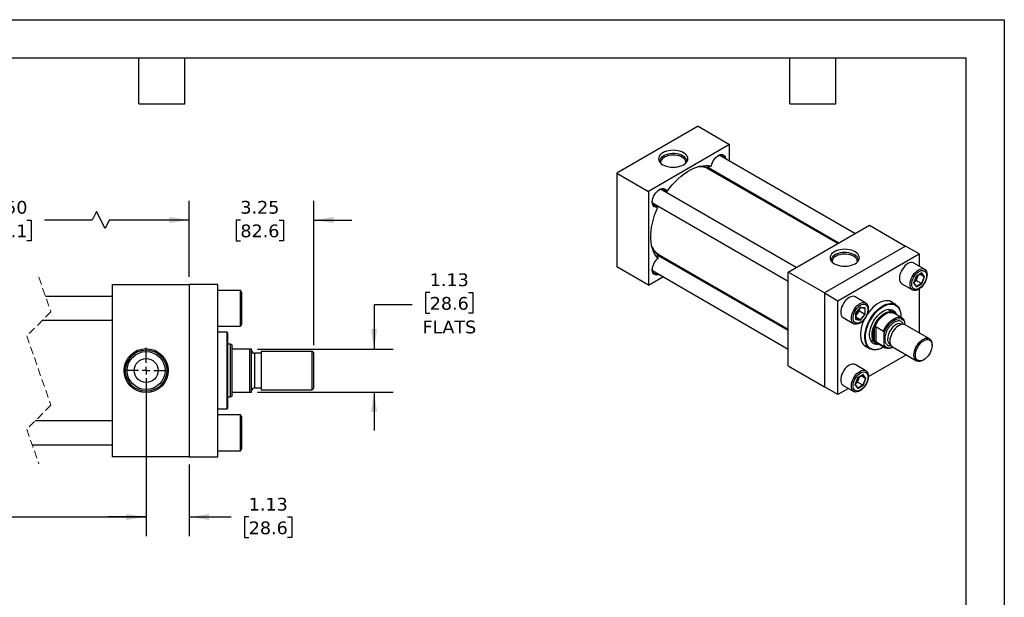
# Model space of a CAD drawing. Header units: inches. Extents: x 0 to 44, y 0 to 34.
# Tile 3 of 3: x 18.3 to 44, y 18.9 to 34. Entities that reach past the tile are written whole.
import ezdxf

# ---------------------------------------------------------------- set-up
doc = ezdxf.new("R2010")
doc.units = ezdxf.units.IN
doc.header["$LTSCALE"] = 4
doc.header["$MEASUREMENT"] = 0
for name, pattern in [('SLD-Center', [0.75, 0.6, -0.05, 0.05, -0.05]), ('SLD-Dashed', [0.075, 0.05, -0.025]), ('SLD-Solid', [0])]:
    doc.linetypes.add(name, pattern=pattern)
doc.layers.add('CENTER', color=40, linetype='SLD-Center')
doc.layers.add('DIMENSIONS', color=140, linetype='SLD-Solid', lineweight=25)
doc.layers.add('TEXT', color=140, linetype='SLD-Solid', lineweight=25)
doc.styles.add('SLDTEXTSTYLE0', font='VERDANA.TTF')
doc.dimstyles.new('SLDDIMSTYLE1', dxfattribs={"dimtxt": 0.339844, "dimasz": 0.52, "dimexe": 0, "dimexo": 0.0625, "dimgap": 0.084961, "dimtad": 0, "dimtih": 1, "dimtoh": 1, "dimrnd": 1e-09, "dimzin": 12, "dimdsep": 46, "dimtxsty": 'SLDTEXTSTYLE0', "dimsah": 1, "dimcen": 0.09, "dimadec": 0, "dimazin": 3, "dimtfac": 1, "dimtmove": 0, "dimatfit": 0, "dimfxl": 0, "dimfrac": 2, "dimtolj": 1, "dimtzin": 12, "dimarcsym": 0})
doc.dimstyles.new('SLDDIMSTYLE3', dxfattribs={"dimtxt": 0.339844, "dimasz": 0.52, "dimexe": 0, "dimexo": 0.0625, "dimgap": 0.084961, "dimtad": 0, "dimtih": 1, "dimtoh": 1, "dimrnd": 1e-09, "dimzin": 4, "dimdsep": 46, "dimtxsty": 'SLDTEXTSTYLE0', "dimsah": 1, "dimcen": 0.09, "dimadec": 0, "dimazin": 1, "dimtfac": 1, "dimtofl": 0, "dimtmove": 0, "dimatfit": 3, "dimfxl": 0, "dimfrac": 2, "dimtolj": 1, "dimtzin": 12, "dimarcsym": 0})

# ---------------------------------------------------------------- blocks, each defined once
blk = doc.blocks.new('_D_12')
at = {"layer": 'DIMENSIONS'}
for p, q in [((14.709, 24.635), (14.709, 20.51)), ((21.593, 24.04), (21.593, 20.51)), ((17.319, 21.01), (17.43, 21.232)), ((17.43, 21.232), (17.653, 20.788)), ((11.064, 21.01), (10.95, 21.01)), ((10.95, 21.01), (10.95, 20.47)), ((12.356, 21.01), (12.471, 21.01)), ((12.471, 21.01), (12.471, 20.47)), ((14.709, 21.01), (12.817, 21.01)), ((14.709, 21.01), (17.319, 21.01)), ((17.653, 20.788), (17.764, 21.01)), ((17.764, 21.01), (21.593, 21.01)), ((10.95, 20.47), (11.064, 20.47)), ((12.471, 20.47), (12.356, 20.47))]:
    blk.add_line(p, q, dxfattribs=at)
for points in [[(14.709, 21.01), (15.229, 20.93), (15.229, 21.09)], [(21.593, 21.01), (21.073, 21.09), (21.073, 20.93)]]:
    blk.add_solid(points, dxfattribs=at)
at = {"layer": 'DIMENSIONS', "char_height": 0.3333, "attachment_point": 1, "style": 'SLDTEXTSTYLE0'}
for s, insert in [('9.50', (11.205, 21.51)), ('241.3', (11.064, 20.893))]:
    blk.add_mtext(s, dxfattribs=dict(at, insert=insert))
blk = doc.blocks.new('_D_13')
at = {"layer": 'DIMENSIONS'}
for p, q in [((21.593, 24.635), (21.593, 20.51)), ((22.718, 22.385), (22.718, 20.51)), ((21.593, 21.01), (20.593, 21.01)), ((22.718, 21.01), (23.812, 21.01)), ((24.273, 21.01), (24.159, 21.01)), ((24.159, 21.01), (24.159, 20.47)), ((25.283, 21.01), (25.397, 21.01)), ((25.397, 21.01), (25.397, 20.47)), ((24.159, 20.47), (24.273, 20.47)), ((25.397, 20.47), (25.283, 20.47))]:
    blk.add_line(p, q, dxfattribs=at)
for points in [[(21.593, 21.01), (21.073, 21.09), (21.073, 20.93)], [(22.718, 21.01), (23.238, 20.93), (23.238, 21.09)]]:
    blk.add_solid(points, dxfattribs=at)
at = {"layer": 'DIMENSIONS', "char_height": 0.3333, "attachment_point": 1, "style": 'SLDTEXTSTYLE0'}
for s, insert in [('1.13', (24.273, 21.51)), ('28.6', (24.273, 20.893))]:
    blk.add_mtext(s, dxfattribs=dict(at, insert=insert))
blk = doc.blocks.new('_D_14')
at = {"layer": 'DIMENSIONS'}
for p, q in [((22.718, 27.285), (22.718, 29.267)), ((25.968, 25.495), (25.968, 29.267)), ((22.718, 28.767), (21.718, 28.767)), ((24.054, 28.767), (23.94, 28.767)), ((23.94, 28.767), (23.94, 28.227)), ((25.064, 28.767), (25.178, 28.767)), ((25.178, 28.767), (25.178, 28.227)), ((25.968, 28.767), (26.968, 28.767)), ((23.94, 28.227), (24.054, 28.227)), ((25.178, 28.227), (25.064, 28.227))]:
    blk.add_line(p, q, dxfattribs=at)
for points in [[(22.718, 28.767), (22.198, 28.847), (22.198, 28.687)], [(25.968, 28.767), (26.488, 28.687), (26.488, 28.847)]]:
    blk.add_solid(points, dxfattribs=at)
at = {"layer": 'DIMENSIONS', "char_height": 0.3333, "attachment_point": 1, "style": 'SLDTEXTSTYLE0'}
for s, insert in [('3.25', (24.054, 29.267)), ('82.6', (24.054, 28.65))]:
    blk.add_mtext(s, dxfattribs=dict(at, insert=insert))
blk = doc.blocks.new('_D_15')
at = {"layer": 'DIMENSIONS'}
for p, q in [((13.834, 27.285), (13.834, 29.267)), ((22.718, 27.285), (22.718, 29.267)), ((20.298, 28.989), (20.187, 28.767)), ((20.52, 28.545), (20.298, 28.989)), ((13.834, 28.767), (16.724, 28.767)), ((17.185, 28.767), (17.071, 28.767)), ((17.071, 28.767), (17.071, 28.227)), ((18.477, 28.767), (18.592, 28.767)), ((18.592, 28.767), (18.592, 28.227)), ((20.187, 28.767), (18.938, 28.767)), ((20.631, 28.767), (20.52, 28.545)), ((22.718, 28.767), (20.631, 28.767)), ((17.071, 28.227), (17.185, 28.227)), ((18.592, 28.227), (18.477, 28.227))]:
    blk.add_line(p, q, dxfattribs=at)
for points in [[(13.834, 28.767), (14.354, 28.687), (14.354, 28.847)], [(22.718, 28.767), (22.198, 28.847), (22.198, 28.687)]]:
    blk.add_solid(points, dxfattribs=at)
at = {"layer": 'DIMENSIONS', "char_height": 0.3333, "attachment_point": 1, "style": 'SLDTEXTSTYLE0'}
for s, insert in [('11.50', (17.185, 29.267)), ('292.1', (17.185, 28.65))]:
    blk.add_mtext(s, dxfattribs=dict(at, insert=insert))
blk = doc.blocks.new('_D_16')
at = {"layer": 'DIMENSIONS'}
for p, q in [((28.999, 26.873), (28.885, 26.873)), ((28.885, 26.873), (28.885, 26.333)), ((30.009, 26.873), (30.123, 26.873)), ((30.123, 26.873), (30.123, 26.333)), ((28.543, 26.555), (27.543, 26.555)), ((27.543, 26.555), (27.543, 25.397)), ((28.885, 26.333), (28.999, 26.333)), ((30.123, 26.333), (30.009, 26.333)), ((24.503, 25.397), (28.043, 25.397)), ((24.503, 24.272), (28.043, 24.272)), ((27.543, 24.272), (27.543, 23.272))]:
    blk.add_line(p, q, dxfattribs=at)
for points in [[(27.543, 25.397), (27.623, 25.917), (27.463, 25.917)], [(27.543, 24.272), (27.463, 23.752), (27.623, 23.752)]]:
    blk.add_solid(points, dxfattribs=at)
at = {"layer": 'DIMENSIONS', "char_height": 0.3333, "attachment_point": 1, "style": 'SLDTEXTSTYLE0'}
for s, insert in [('1.13', (28.999, 27.373)), ('28.6', (28.999, 26.757)), ('FLATS', (28.812, 26.14))]:
    blk.add_mtext(s, dxfattribs=dict(at, insert=insert))
blk = doc.blocks.new('SW_CENTERMARKSYMBOL_5')
at = {"layer": 'CENTER', "color": 0}
for p, q in [((0, 0.2), (0, 0.595)), ((-0.2, 0), (-0.595, 0)), ((0, 0), (-0.1, 0)), ((0, 0), (0, 0.1)), ((0, 0), (0, -0.1)), ((0, 0), (0.1, 0)), ((0.2, 0), (0.595, 0)), ((0, -0.2), (0, -0.595))]:
    blk.add_line(p, q, dxfattribs=at)

msp = doc.modelspace()

# ---------------------------------------------------------------- linework, layer by layer
at = {"color": 7, "linetype": 'SLD-Solid'}
for p, q in [((0, 34), (44, 34)), ((44, 34), (44, 0))]:
    msp.add_line(p, q, dxfattribs=at)
for p, q in [((36.003, 31.217), (33.882, 29.993)), ((36.003, 31.217), (36.828, 30.741)), ((36.828, 30.741), (34.707, 29.516)), ((36.828, 30.301), (36.828, 30.741)), ((40.1, 28.412), (36.554, 30.459)), ((36.564, 30.463), (36.567, 30.452)), ((36.251, 30.114), (36.239, 30.132)), ((36.281, 30.136), (39.684, 28.171)), ((39.652, 28.153), (36.281, 30.099)), ((33.882, 29.993), (34.707, 29.516)), ((33.882, 29.993), (33.882, 27.543)), ((36.365, 30.05), (36.33, 30.079)), ((38.568, 27.528), (35.022, 29.575)), ((35.032, 29.578), (35.035, 29.567)), ((36.828, 29.783), (36.828, 29.82)), ((34.707, 29.516), (34.707, 27.067)), ((35.167, 29.491), (35.187, 29.506)), ((34.813, 29.214), (38.36, 27.167)), ((34.827, 29.207), (34.816, 29.204)), ((34.959, 29.13), (34.956, 29.105)), ((38.36, 27.407), (40.481, 28.632)), ((40.481, 28.632), (41.424, 28.088)), ((41.424, 28.088), (39.303, 26.863)), ((41.778, 27.884), (41.424, 28.088)), ((34.94, 27.881), (34.961, 27.879)), ((38.36, 25.879), (34.957, 27.843)), ((34.989, 27.862), (38.36, 25.916)), ((35.031, 27.829), (35.074, 27.813)), ((35.076, 27.774), (35.031, 27.829)), ((39.656, 26.659), (41.778, 27.884)), ((41.778, 27.884), (41.778, 27.564)), ((34.707, 27.067), (33.882, 27.543)), ((35.504, 27.527), (35.536, 27.546)), ((41.918, 27.483), (41.639, 27.644)), ((34.707, 27.067), (35.088, 27.287)), ((34.813, 27.445), (38.36, 25.398)), ((34.827, 27.437), (34.816, 27.434)), ((38.36, 24.958), (38.36, 27.407)), ((39.303, 26.863), (38.36, 27.407)), ((41.707, 27.304), (41.636, 27.121)), ((41.638, 27.124), (41.708, 27.302)), ((41.701, 27.19), (41.735, 27.278)), ((41.848, 27.386), (41.707, 27.304)), ((41.708, 27.302), (41.845, 27.381)), ((41.735, 27.278), (41.755, 27.329)), ((41.909, 27.284), (41.793, 27.351)), ((41.909, 27.284), (41.841, 27.109)), ((41.842, 27.38), (41.909, 27.284)), ((41.919, 27.285), (41.848, 27.386)), ((41.848, 27.102), (41.919, 27.285)), ((20.718, 22.585), (20.718, 27.085)), ((20.718, 27.085), (22.718, 27.085)), ((22.718, 27.085), (22.718, 22.585)), ((23.468, 27.085), (22.718, 27.085)), ((23.468, 22.585), (23.468, 27.085)), ((41.327, 27.102), (41.605, 26.942)), ((41.636, 27.121), (41.707, 27.021)), ((41.706, 27.029), (41.639, 27.125)), ((41.653, 27.162), (41.701, 27.19)), ((41.841, 27.109), (41.701, 27.19)), ((41.841, 27.109), (41.705, 27.031)), ((41.707, 27.021), (41.848, 27.102)), ((20.718, 26.772), (18.966, 26.772)), ((24.058, 26.929), (23.468, 26.929)), ((24.093, 26.869), (24.058, 26.929)), ((24.058, 25.991), (24.058, 26.929)), ((24.093, 26.051), (24.093, 26.869)), ((39.303, 26.863), (39.303, 24.413)), ((39.303, 26.863), (39.656, 26.659)), ((40.386, 26.599), (40.107, 26.76)), ((41.778, 26.967), (41.778, 25.819)), ((39.656, 24.209), (39.656, 26.659)), ((40.246, 26.482), (40.123, 26.33)), ((40.368, 26.471), (40.246, 26.482)), ((41.162, 26.559), (41.008, 26.648)), ((40.123, 26.33), (40.123, 26.166)), ((40.125, 26.33), (40.245, 26.479)), ((40.125, 26.171), (40.125, 26.33)), ((40.125, 26.275), (40.16, 26.318)), ((40.241, 26.164), (40.125, 26.231)), ((40.16, 26.318), (40.219, 26.392)), ((40.219, 26.392), (40.219, 26.447)), ((40.219, 26.392), (40.359, 26.311)), ((40.359, 26.311), (40.241, 26.164)), ((40.244, 26.478), (40.361, 26.467)), ((40.246, 26.155), (40.368, 26.308)), ((40.359, 26.468), (40.359, 26.311)), ((40.368, 26.308), (40.368, 26.471)), ((41.102, 26.353), (40.963, 26.433)), ((41.335, 26.207), (41.118, 26.332)), ((41.3, 26.243), (41.3, 26.254)), ((18.885, 26.147), (20.718, 26.147)), ((23.468, 25.991), (24.058, 25.991)), ((24.058, 25.991), (24.093, 26.051)), ((39.795, 26.218), (40.073, 26.057)), ((40.123, 26.166), (40.246, 26.155)), ((40.241, 26.164), (40.125, 26.175)), ((40.644, 25.982), (40.846, 25.866)), ((40.644, 25.982), (40.644, 25.583)), ((41.326, 26.042), (41.318, 26.047)), ((41.395, 26.118), (41.395, 26.038)), ((42.043, 25.666), (41.414, 26.029)), ((23.705, 25.834), (23.468, 25.834)), ((23.725, 25.814), (23.705, 25.834)), ((23.705, 23.835), (23.705, 25.834)), ((23.725, 24.835), (23.725, 25.814)), ((40.614, 25.612), (40.614, 25.953)), ((40.864, 25.499), (40.864, 25.811)), ((23.799, 25.522), (23.725, 25.522)), ((23.843, 25.506), (23.799, 25.522)), ((23.799, 24.147), (23.799, 25.522)), ((23.843, 25.429), (23.843, 25.506)), ((40.342, 25.494), (40.496, 25.405)), ((40.505, 25.64), (40.644, 25.559)), ((40.846, 25.466), (40.644, 25.583)), ((40.67, 25.557), (40.887, 25.431)), ((41.017, 25.526), (41.025, 25.521)), ((42.113, 25.491), (42.113, 25.513)), ((23.843, 24.241), (23.843, 25.429)), ((24.303, 25.397), (23.874, 25.397)), ((24.303, 24.272), (24.303, 25.397)), ((24.343, 25.397), (24.303, 25.397)), ((24.343, 24.272), (24.343, 25.397)), ((24.593, 25.286), (24.423, 25.286)), ((24.423, 25.286), (24.423, 24.383)), ((25.928, 25.335), (24.593, 25.335)), ((24.593, 25.335), (24.593, 24.335)), ((25.968, 25.295), (25.928, 25.335)), ((25.928, 24.335), (25.928, 25.335)), ((25.968, 24.375), (25.968, 25.295)), ((41.445, 25.242), (40.45, 24.667)), ((40.829, 25.438), (40.838, 25.443)), ((41.081, 25.452), (41.71, 25.088)), ((38.36, 24.958), (39.303, 24.413)), ((40.386, 24.83), (40.107, 24.99)), ((41.877, 25.105), (41.896, 25.116)), ((23.725, 23.855), (23.725, 24.835)), ((40.316, 24.732), (40.175, 24.65)), ((40.176, 24.648), (40.313, 24.728)), ((40.377, 24.631), (40.261, 24.698)), ((40.31, 24.726), (40.377, 24.631)), ((40.387, 24.631), (40.316, 24.732)), ((39.795, 24.449), (40.073, 24.288)), ((40.175, 24.65), (40.104, 24.468)), ((40.104, 24.468), (40.175, 24.367)), ((40.106, 24.47), (40.176, 24.648)), ((40.174, 24.376), (40.107, 24.471)), ((40.121, 24.509), (40.169, 24.536)), ((40.169, 24.536), (40.203, 24.624)), ((40.309, 24.455), (40.169, 24.536)), ((40.309, 24.455), (40.173, 24.377)), ((40.175, 24.367), (40.316, 24.449)), ((40.203, 24.624), (40.223, 24.676)), ((40.377, 24.631), (40.309, 24.455)), ((40.316, 24.449), (40.387, 24.631)), ((23.843, 24.163), (23.843, 24.241)), ((23.874, 24.272), (24.303, 24.272)), ((24.303, 24.272), (24.343, 24.272)), ((24.423, 24.383), (24.593, 24.383)), ((24.593, 24.335), (25.928, 24.335)), ((25.928, 24.335), (25.968, 24.375)), ((39.656, 24.209), (39.303, 24.413)), ((39.933, 24.369), (39.656, 24.209)), ((23.725, 24.147), (23.799, 24.147)), ((23.799, 24.147), (23.843, 24.163)), ((23.468, 23.835), (23.705, 23.835)), ((24.058, 23.679), (23.468, 23.679)), ((23.705, 23.835), (23.725, 23.855)), ((24.093, 23.619), (24.058, 23.679)), ((24.058, 22.741), (24.058, 23.679)), ((20.718, 23.522), (18.698, 23.522)), ((24.093, 23.21), (24.093, 23.619)), ((24.093, 22.801), (24.093, 23.21)), ((18.617, 22.897), (20.718, 22.897)), ((23.468, 22.741), (24.058, 22.741)), ((24.058, 22.741), (24.093, 22.801)), ((22.718, 22.585), (20.718, 22.585)), ((22.718, 22.585), (23.468, 22.585))]:
    msp.add_line(p, q)
at = {"color": 7, "linetype": 'SLD-Dashed', "lineweight": 18}
for p, q in [((18.792, 27.272), (19.106, 26.369)), ((19.106, 26.369), (18.477, 25.739)), ((18.477, 25.739), (19.106, 23.931)), ((19.106, 23.931), (18.477, 23.301)), ((18.477, 23.301), (18.792, 22.397))]:
    msp.add_line(p, q, dxfattribs=at)
at = {"flags": 128}
for points in [[(35.626, 30.211), (35.665, 30.237), (35.696, 30.266), (35.719, 30.298), (35.733, 30.332), (35.738, 30.367), (35.733, 30.401), (35.719, 30.435), (35.696, 30.467), (35.665, 30.497), (35.626, 30.523), (35.58, 30.545), (35.529, 30.564), (35.473, 30.577), (35.415, 30.585), (35.355, 30.588), (35.295, 30.585), (35.237, 30.577), (35.181, 30.564), (35.13, 30.545), (35.084, 30.523), (35.045, 30.497), (35.014, 30.467), (34.991, 30.435), (34.977, 30.401), (34.972, 30.367), (34.977, 30.332), (34.991, 30.298), (35.014, 30.266), (35.045, 30.237), (35.084, 30.211), (35.13, 30.188), (35.181, 30.17), (35.237, 30.157), (35.295, 30.149), (35.355, 30.146), (35.415, 30.149), (35.473, 30.157), (35.529, 30.17), (35.58, 30.188), (35.626, 30.211)], [(35.714, 30.291), (35.714, 30.3), (35.709, 30.333), (35.694, 30.366), (35.67, 30.396), (35.638, 30.424), (35.599, 30.448), (35.553, 30.469), (35.502, 30.485), (35.448, 30.496), (35.391, 30.502), (35.333, 30.503), (35.276, 30.498), (35.221, 30.488), (35.169, 30.474), (35.122, 30.454), (35.081, 30.43), (35.047, 30.403), (35.021, 30.373), (35.004, 30.342), (34.996, 30.308), (34.996, 30.291)], [(35.683, 30.253), (35.684, 30.284), (35.676, 30.316), (35.658, 30.347), (35.632, 30.375), (35.598, 30.401), (35.557, 30.423), (35.51, 30.44), (35.458, 30.453), (35.404, 30.46), (35.348, 30.462), (35.292, 30.459), (35.238, 30.45), (35.188, 30.436), (35.142, 30.418), (35.103, 30.395), (35.07, 30.368), (35.046, 30.339), (35.031, 30.308), (35.025, 30.276), (35.027, 30.253)], [(36.347, 30.176), (36.36, 30.223), (36.378, 30.27), (36.402, 30.316), (36.432, 30.359), (36.464, 30.397), (36.5, 30.429), (36.537, 30.454), (36.573, 30.47), (36.608, 30.477), (36.64, 30.476), (36.669, 30.465), (36.692, 30.446), (36.71, 30.419), (36.721, 30.385), (36.724, 30.361)], [(36.692, 30.38), (36.683, 30.41), (36.666, 30.437), (36.644, 30.456), (36.616, 30.466), (36.585, 30.467), (36.551, 30.459), (36.526, 30.447)], [(35.187, 29.506), (35.256, 29.598), (35.329, 29.686), (35.405, 29.767), (35.483, 29.843), (35.563, 29.913), (35.644, 29.976), (35.726, 30.031), (35.809, 30.079), (35.891, 30.118), (35.972, 30.15), (36.052, 30.172), (36.13, 30.186), (36.206, 30.192), (36.278, 30.188), (36.347, 30.176)], [(36.248, 30.116), (36.246, 30.119), (36.239, 30.132)], [(36.268, 30.146), (36.278, 30.138), (36.281, 30.136)], [(36.359, 30.091), (36.33, 30.085), (36.304, 30.085)], [(36.33, 30.079), (36.315, 30.079), (36.315, 30.079)], [(36.673, 29.909), (36.697, 29.859), (36.697, 29.859)], [(34.956, 29.105), (34.921, 29.099), (34.889, 29.102), (34.862, 29.114), (34.839, 29.135), (34.823, 29.163), (34.813, 29.199), (34.81, 29.239), (34.814, 29.284), (34.825, 29.331), (34.843, 29.378), (34.866, 29.424), (34.894, 29.468), (34.927, 29.507), (34.962, 29.54), (34.998, 29.565), (35.035, 29.583), (35.07, 29.592), (35.103, 29.592), (35.132, 29.583), (35.157, 29.565), (35.175, 29.539), (35.187, 29.506)], [(35.16, 29.495), (35.153, 29.521), (35.137, 29.549), (35.116, 29.569), (35.089, 29.58), (35.058, 29.583), (35.025, 29.576), (34.994, 29.563)], [(34.956, 27.765), (34.911, 27.819), (34.871, 27.88), (34.838, 27.948), (34.811, 28.023), (34.791, 28.104), (34.777, 28.19), (34.771, 28.281), (34.771, 28.376), (34.777, 28.475), (34.791, 28.577), (34.811, 28.681), (34.838, 28.786), (34.871, 28.893), (34.911, 28.999), (34.956, 29.105)], [(34.81, 29.244), (34.814, 29.211), (34.825, 29.179), (34.842, 29.153), (34.866, 29.136), (34.894, 29.127), (34.926, 29.128), (34.952, 29.134)], [(34.939, 27.881), (34.954, 27.882), (34.958, 27.881)], [(34.942, 27.85), (34.948, 27.847), (34.957, 27.843)], [(35.013, 27.848), (35.026, 27.826), (35.035, 27.798)], [(35.023, 27.842), (35.024, 27.841), (35.031, 27.829)], [(40.104, 27.938), (40.058, 27.96), (40.007, 27.978), (39.951, 27.992), (39.893, 28), (39.833, 28.002), (39.773, 28), (39.715, 27.992), (39.659, 27.978), (39.608, 27.96), (39.563, 27.938), (39.524, 27.911), (39.492, 27.882), (39.469, 27.85), (39.455, 27.816), (39.451, 27.782), (39.455, 27.747), (39.469, 27.713), (39.492, 27.681), (39.524, 27.652), (39.563, 27.625), (39.608, 27.603), (39.659, 27.585), (39.715, 27.571), (39.773, 27.563), (39.833, 27.561), (39.893, 27.563), (39.951, 27.571), (40.007, 27.585), (40.058, 27.603), (40.104, 27.625), (40.143, 27.652), (40.174, 27.681), (40.197, 27.713), (40.211, 27.747), (40.216, 27.782), (40.211, 27.816), (40.197, 27.85), (40.174, 27.882), (40.143, 27.911), (40.104, 27.938)], [(40.087, 27.857), (40.043, 27.879), (39.994, 27.896), (39.94, 27.909), (39.884, 27.916), (39.826, 27.918), (39.768, 27.915), (39.713, 27.906), (39.66, 27.892), (39.611, 27.874), (39.569, 27.851), (39.533, 27.825), (39.505, 27.796), (39.486, 27.764), (39.476, 27.732), (39.474, 27.706)], [(40.067, 27.821), (40.024, 27.842), (39.975, 27.859), (39.923, 27.87), (39.868, 27.876), (39.812, 27.877), (39.757, 27.872), (39.704, 27.862), (39.654, 27.847), (39.61, 27.827), (39.572, 27.803), (39.542, 27.776), (39.52, 27.746), (39.507, 27.715), (39.503, 27.683), (39.505, 27.668)], [(40.162, 27.668), (40.163, 27.675), (40.161, 27.707), (40.151, 27.739), (40.131, 27.769), (40.103, 27.797), (40.067, 27.821)], [(40.193, 27.706), (40.193, 27.707), (40.189, 27.74), (40.176, 27.772), (40.155, 27.803), (40.125, 27.832), (40.087, 27.857)], [(34.984, 27.347), (34.962, 27.338), (34.927, 27.33), (34.894, 27.332), (34.866, 27.342), (34.843, 27.362), (34.825, 27.389), (34.814, 27.423), (34.81, 27.463), (34.813, 27.507), (34.823, 27.553), (34.839, 27.601), (34.862, 27.648), (34.889, 27.692), (34.921, 27.731), (34.956, 27.765)], [(35.406, 27.621), (35.405, 27.621), (35.35, 27.616)], [(41.639, 27.644), (41.625, 27.651), (41.594, 27.658), (41.559, 27.657), (41.521, 27.647), (41.483, 27.629), (41.445, 27.603), (41.407, 27.569), (41.373, 27.531), (41.341, 27.487), (41.314, 27.44), (41.292, 27.39), (41.275, 27.341), (41.265, 27.292), (41.262, 27.246)], [(34.81, 27.475), (34.813, 27.448), (34.823, 27.414), (34.839, 27.388), (34.862, 27.369), (34.889, 27.359), (34.92, 27.358), (34.952, 27.365)], [(41.54, 27.085), (41.544, 27.131), (41.554, 27.18), (41.57, 27.23), (41.592, 27.279), (41.619, 27.326), (41.651, 27.37), (41.686, 27.409), (41.723, 27.442), (41.761, 27.468), (41.8, 27.486), (41.837, 27.496), (41.872, 27.498), (41.903, 27.49), (41.931, 27.474), (41.953, 27.451), (41.969, 27.42), (41.979, 27.383), (41.982, 27.34), (41.979, 27.294), (41.969, 27.245), (41.953, 27.195), (41.931, 27.146), (41.903, 27.099), (41.872, 27.055), (41.837, 27.016), (41.8, 26.983), (41.761, 26.957), (41.723, 26.939), (41.686, 26.929), (41.651, 26.928), (41.619, 26.935), (41.592, 26.951), (41.57, 26.974), (41.554, 27.005), (41.544, 27.043), (41.54, 27.085)], [(41.971, 27.314), (41.967, 27.272), (41.958, 27.227), (41.942, 27.181), (41.92, 27.135), (41.894, 27.093), (41.864, 27.053), (41.83, 27.019), (41.796, 26.992), (41.76, 26.971), (41.725, 26.959), (41.692, 26.954), (41.662, 26.958), (41.635, 26.971), (41.614, 26.991), (41.598, 27.019), (41.588, 27.053), (41.585, 27.092), (41.588, 27.135), (41.598, 27.18), (41.614, 27.226), (41.635, 27.271), (41.662, 27.314), (41.692, 27.353), (41.725, 27.387), (41.76, 27.415), (41.796, 27.435), (41.83, 27.448), (41.864, 27.452), (41.894, 27.448), (41.92, 27.435), (41.942, 27.415), (41.958, 27.387), (41.967, 27.353), (41.971, 27.314)], [(40.107, 26.76), (40.093, 26.766), (40.062, 26.774), (40.027, 26.772), (39.989, 26.762), (39.951, 26.744), (39.913, 26.718), (39.875, 26.685), (39.84, 26.646), (39.809, 26.602), (39.782, 26.555), (39.76, 26.506), (39.743, 26.456), (39.733, 26.407), (39.73, 26.361), (39.733, 26.319), (39.743, 26.282), (39.76, 26.251), (39.782, 26.227), (39.795, 26.218)], [(40.229, 26.073), (40.191, 26.055), (40.154, 26.045), (40.119, 26.043), (40.087, 26.051), (40.06, 26.066), (40.038, 26.09), (40.022, 26.121), (40.012, 26.158), (40.008, 26.201), (40.012, 26.247), (40.022, 26.296), (40.038, 26.345), (40.06, 26.394), (40.087, 26.442), (40.119, 26.485), (40.154, 26.524), (40.191, 26.557), (40.229, 26.583), (40.268, 26.602), (40.305, 26.612), (40.34, 26.613), (40.371, 26.606), (40.399, 26.59), (40.421, 26.566), (40.437, 26.535), (40.447, 26.498), (40.45, 26.456), (40.447, 26.41), (40.437, 26.361), (40.421, 26.311), (40.399, 26.262), (40.371, 26.215), (40.34, 26.171), (40.305, 26.132), (40.268, 26.099), (40.229, 26.073)], [(40.246, 26.541), (40.281, 26.558), (40.315, 26.567), (40.347, 26.567), (40.376, 26.558), (40.4, 26.542), (40.418, 26.518), (40.431, 26.487), (40.438, 26.45), (40.438, 26.409), (40.431, 26.365), (40.418, 26.319), (40.4, 26.273), (40.376, 26.229), (40.347, 26.188), (40.315, 26.151), (40.281, 26.12), (40.246, 26.096), (40.21, 26.079), (40.176, 26.071), (40.144, 26.071), (40.116, 26.079), (40.092, 26.096), (40.073, 26.12), (40.06, 26.151), (40.054, 26.187), (40.054, 26.228), (40.06, 26.273), (40.073, 26.318), (40.092, 26.364), (40.116, 26.408), (40.144, 26.449), (40.176, 26.486), (40.21, 26.517), (40.246, 26.541)], [(40.829, 25.438), (40.773, 25.41), (40.718, 25.389), (40.665, 25.377), (40.614, 25.374), (40.566, 25.379), (40.521, 25.392), (40.481, 25.414), (40.446, 25.444), (40.416, 25.481), (40.392, 25.525), (40.374, 25.576), (40.363, 25.633), (40.358, 25.694), (40.359, 25.759), (40.368, 25.828), (40.382, 25.899), (40.403, 25.97), (40.43, 26.042), (40.463, 26.114), (40.501, 26.183), (40.543, 26.249), (40.589, 26.312), (40.639, 26.37), (40.691, 26.423), (40.745, 26.469), (40.801, 26.509), (40.857, 26.541), (40.912, 26.566), (40.966, 26.582), (41.019, 26.59), (41.068, 26.589), (41.115, 26.579), (41.157, 26.562), (41.195, 26.536), (41.227, 26.502), (41.254, 26.461), (41.275, 26.414), (41.29, 26.36), (41.298, 26.301), (41.3, 26.254)], [(40.852, 25.452), (40.838, 25.443), (40.783, 25.415), (40.728, 25.395), (40.674, 25.383), (40.624, 25.38), (40.576, 25.386), (40.532, 25.401), (40.493, 25.423), (40.458, 25.454), (40.429, 25.493), (40.406, 25.538), (40.39, 25.59), (40.38, 25.648), (40.376, 25.71), (40.38, 25.776), (40.39, 25.845), (40.406, 25.916), (40.429, 25.988), (40.458, 26.06), (40.493, 26.131), (40.532, 26.199), (40.576, 26.264), (40.624, 26.325), (40.674, 26.381), (40.728, 26.43), (40.783, 26.474), (40.838, 26.51)], [(41.092, 26.599), (41.077, 26.612), (41.038, 26.636), (40.994, 26.652), (40.946, 26.659), (40.896, 26.658), (40.842, 26.648), (40.787, 26.629), (40.731, 26.603), (40.675, 26.568), (40.619, 26.527), (40.565, 26.478), (40.513, 26.424), (40.464, 26.364), (40.418, 26.3), (40.413, 26.293)], [(40.838, 26.51), (40.894, 26.538), (40.949, 26.558), (41.002, 26.57), (41.053, 26.572), (41.101, 26.567), (41.144, 26.552), (41.184, 26.53), (41.218, 26.499), (41.247, 26.46), (41.27, 26.415), (41.287, 26.363), (41.297, 26.305), (41.3, 26.243), (41.3, 26.227)], [(40.729, 25.522), (40.696, 25.518), (40.653, 25.519), (40.614, 25.528), (40.578, 25.546), (40.547, 25.572), (40.522, 25.605), (40.503, 25.645), (40.49, 25.692), (40.483, 25.743), (40.483, 25.8), (40.49, 25.859), (40.503, 25.921), (40.522, 25.983), (40.547, 26.046), (40.578, 26.107), (40.614, 26.166), (40.653, 26.221), (40.696, 26.272), (40.742, 26.317), (40.79, 26.356), (40.838, 26.387), (40.887, 26.412), (40.934, 26.428), (40.98, 26.435), (41.023, 26.434), (41.063, 26.425), (41.098, 26.407), (41.129, 26.381), (41.154, 26.348), (41.174, 26.308), (41.177, 26.298)], [(40.549, 25.769), (40.552, 25.824), (40.562, 25.882), (40.578, 25.942), (40.601, 26.001), (40.628, 26.06), (40.661, 26.117), (40.698, 26.17), (40.739, 26.219), (40.782, 26.263), (40.827, 26.3), (40.873, 26.331), (40.919, 26.353), (40.965, 26.368), (41.008, 26.374), (41.048, 26.372), (41.085, 26.362), (41.118, 26.343), (41.146, 26.316), (41.146, 26.316)], [(40.614, 25.953), (40.638, 26.012), (40.668, 26.07), (40.702, 26.124), (40.74, 26.175), (40.782, 26.222), (40.826, 26.262), (40.871, 26.296), (40.917, 26.322), (40.962, 26.341), (41.006, 26.351), (41.047, 26.353), (41.086, 26.346), (41.118, 26.332)], [(40.846, 25.866), (40.875, 25.927), (40.91, 25.986), (40.949, 26.041), (40.993, 26.09), (41.039, 26.134), (41.087, 26.17), (41.135, 26.198), (41.183, 26.217), (41.229, 26.226), (41.272, 26.227), (41.312, 26.218), (41.347, 26.199), (41.376, 26.172)], [(41.106, 26.351), (41.099, 26.393), (41.098, 26.396)], [(40.352, 26.187), (40.34, 26.161), (40.308, 26.089), (40.282, 26.017), (40.263, 25.944), (40.25, 25.874), (40.243, 25.805), (40.243, 25.74), (40.25, 25.68), (40.263, 25.624), (40.282, 25.574), (40.308, 25.531), (40.34, 25.496), (40.376, 25.468), (40.418, 25.448), (40.426, 25.445)], [(40.864, 25.811), (40.889, 25.871), (40.919, 25.93), (40.955, 25.985), (40.995, 26.037), (41.038, 26.082), (41.083, 26.121), (41.13, 26.152), (41.176, 26.175), (41.222, 26.188), (41.265, 26.193), (41.305, 26.187), (41.34, 26.173), (41.37, 26.149), (41.395, 26.118)], [(41.318, 26.047), (41.314, 26.049), (41.285, 26.059), (41.251, 26.061), (41.215, 26.053), (41.177, 26.038), (41.139, 26.014), (41.102, 25.982), (41.067, 25.945), (41.035, 25.902), (41.007, 25.856), (40.985, 25.807), (40.968, 25.758), (40.958, 25.709), (40.955, 25.664)], [(41.414, 26.029), (41.388, 26.04), (41.354, 26.045), (41.317, 26.04), (41.277, 26.027), (41.238, 26.006), (41.198, 25.978), (41.16, 25.942), (41.124, 25.901), (41.092, 25.855), (41.064, 25.805), (41.042, 25.754), (41.025, 25.703), (41.015, 25.652), (41.012, 25.604)], [(40.699, 25.54), (40.698, 25.54), (40.661, 25.551), (40.628, 25.57), (40.601, 25.597), (40.578, 25.631), (40.562, 25.671), (40.552, 25.718), (40.549, 25.769)], [(40.614, 25.612), (40.598, 25.643), (40.587, 25.679), (40.58, 25.719), (40.577, 25.762), (40.58, 25.807), (40.587, 25.855), (40.598, 25.904), (40.614, 25.953)], [(40.604, 25.542), (40.646, 25.557), (40.647, 25.558)], [(41.094, 25.444), (41.087, 25.441), (41.039, 25.422), (40.993, 25.412), (40.949, 25.411), (40.91, 25.421), (40.875, 25.439), (40.846, 25.466)], [(41.092, 25.445), (41.083, 25.442), (41.038, 25.428), (40.995, 25.424), (40.955, 25.429), (40.919, 25.444), (40.889, 25.467), (40.864, 25.499)], [(41.641, 25.241), (41.645, 25.289), (41.655, 25.339), (41.671, 25.391), (41.693, 25.442), (41.721, 25.491), (41.753, 25.537), (41.789, 25.579), (41.827, 25.614), (41.867, 25.643), (41.907, 25.664), (41.946, 25.677), (41.983, 25.681), (42.017, 25.677), (42.047, 25.663), (42.072, 25.642), (42.092, 25.613), (42.105, 25.577), (42.112, 25.536), (42.113, 25.513)], [(41.679, 25.241), (41.682, 25.286), (41.692, 25.334), (41.708, 25.383), (41.73, 25.431), (41.756, 25.477), (41.787, 25.52), (41.822, 25.559), (41.858, 25.591), (41.896, 25.616), (41.933, 25.634), (41.97, 25.644), (42.004, 25.645), (42.035, 25.638), (42.062, 25.623), (42.083, 25.6), (42.099, 25.569), (42.109, 25.533), (42.113, 25.491), (42.109, 25.446), (42.099, 25.398), (42.083, 25.349), (42.062, 25.301), (42.035, 25.255), (42.004, 25.212), (41.97, 25.174), (41.933, 25.141), (41.896, 25.116), (41.858, 25.098), (41.822, 25.088), (41.787, 25.087), (41.756, 25.094), (41.73, 25.109), (41.708, 25.132), (41.692, 25.163), (41.682, 25.199), (41.679, 25.241)], [(41.877, 25.105), (41.867, 25.099), (41.827, 25.082), (41.789, 25.074), (41.753, 25.074), (41.721, 25.083), (41.693, 25.1), (41.671, 25.125), (41.655, 25.158), (41.645, 25.197), (41.641, 25.241)], [(40.107, 24.99), (40.093, 24.997), (40.062, 25.005), (40.027, 25.003), (39.989, 24.993), (39.951, 24.975), (39.913, 24.949), (39.875, 24.916), (39.84, 24.877), (39.809, 24.833), (39.782, 24.786), (39.76, 24.737), (39.743, 24.687), (39.733, 24.638), (39.73, 24.592), (39.733, 24.55), (39.743, 24.512), (39.76, 24.481), (39.782, 24.458), (39.795, 24.449)], [(40.45, 24.687), (40.447, 24.64), (40.437, 24.592), (40.421, 24.542), (40.399, 24.493), (40.371, 24.445), (40.34, 24.402), (40.305, 24.363), (40.268, 24.33), (40.229, 24.304), (40.191, 24.285), (40.154, 24.275), (40.119, 24.274), (40.087, 24.281), (40.06, 24.297), (40.038, 24.321), (40.022, 24.352), (40.012, 24.389), (40.008, 24.431), (40.012, 24.478), (40.022, 24.526), (40.038, 24.576), (40.06, 24.625), (40.087, 24.673), (40.119, 24.716), (40.154, 24.755), (40.191, 24.788), (40.229, 24.814), (40.268, 24.833), (40.305, 24.843), (40.34, 24.844), (40.371, 24.837), (40.399, 24.821), (40.421, 24.797), (40.437, 24.766), (40.447, 24.729), (40.45, 24.687)], [(40.053, 24.438), (40.056, 24.481), (40.066, 24.526), (40.082, 24.572), (40.103, 24.617), (40.129, 24.66), (40.16, 24.699), (40.193, 24.733), (40.228, 24.761), (40.263, 24.782), (40.298, 24.794), (40.332, 24.798), (40.362, 24.794), (40.388, 24.782), (40.41, 24.761), (40.425, 24.734), (40.435, 24.7), (40.438, 24.661), (40.435, 24.618), (40.425, 24.573), (40.41, 24.527), (40.388, 24.482), (40.362, 24.439), (40.332, 24.4), (40.298, 24.366), (40.263, 24.338), (40.228, 24.318), (40.193, 24.305), (40.16, 24.301), (40.129, 24.305), (40.103, 24.317), (40.082, 24.338), (40.066, 24.365), (40.056, 24.399), (40.053, 24.438)]]:
    msp.add_lwpolyline(points, dxfattribs=at)
for radius in [0.574, 0.539, 0.495, 0.312]:
    msp.add_circle((21.593, 24.835), radius)
for centre, radius, start, end in [((36.045, 29.677), 0.483, 60.8873, 95.6611), ((36.049, 29.672), 0.498, 67.6344, 91.2462), ((36.325, 30.184), 0.0805, 212.2184, 277.3344), ((35.24, 28.279), 0.487, 204.4838, 238.9786), ((35.243, 28.275), 0.498, 208.9664, 232.3625), ((34.936, 27.779), 0.0823, 23.4729, 88.2671), ((41.485, 27.372), 0.267, 309.3673, 339.3456), ((41.483, 27.373), 0.267, 310.4786, 349.3507), ((41.513, 27.365), 0.238, 338.493, 350.4743), ((41.414, 27.228), 0.153, 173.4667, 235.2211), ((39.951, 26.489), 0.267, 310.6564, 349.5245), ((39.973, 26.467), 0.238, 309.5322, 321.5066), ((39.95, 26.489), 0.271, 320.8931, 350.3971), ((40.939, 26.258), 0.21, 18.4238, 51.1461), ((40.644, 25.742), 0.204, 248.3663, 282.0746), ((40.75, 25.694), 0.159, 210.9673, 239.749), ((41.1, 25.646), 0.147, 173.2971, 235.3908), ((41.175, 25.586), 0.164, 173.6295, 235.0583), ((24.423, 25.366), 0.08, 179.9997, 270.0002), ((39.953, 24.718), 0.267, 309.3673, 339.3456), ((39.951, 24.72), 0.267, 310.4786, 349.3507), ((39.981, 24.711), 0.238, 338.493, 350.4743), ((24.423, 24.303), 0.08, 89.9998, 180.0003)]:
    msp.add_arc(centre, radius, start, end)
for centre, major_axis, ratio, start_param, end_param in [((41.702, 27.307), (0.00535, -0.00459), 0.218443, 0.076768, 0.708711), ((41.844, 27.388), (0.00164, 0.00744), 0.697888, 3.709727, 4.495206), ((41.915, 27.288), (0.00718, 0.00088), 0.565682, 3.786495, 5.357291), ((41.631, 27.124), (0.00718, 0.00088), 0.565682, 5.357291, 5.989234), ((41.702, 27.023), (0.00164, 0.00744), 0.697888, 4.495206, 5.715051), ((41.844, 27.105), (0.00535, -0.00459), 0.218443, 0.708711, 2.279507), ((40.241, 26.485), (-0.00283, 0.00666), 0.565758, 3.435631, 4.067595), ((40.118, 26.332), (0.00665, -0.00234), 0.218312, 5.574505, 6.206468), ((40.364, 26.31), (0.00665, -0.00234), 0.218312, 4.003708, 5.574505), ((40.364, 26.474), (0.00562, 0.00514), 0.697875, 3.709669, 4.92971), ((40.118, 26.169), (0.00562, 0.00514), 0.697875, 4.92971, 5.715109), ((40.241, 26.158), (-0.00283, 0.00666), 0.565758, 4.067595, 5.638391), ((40.312, 24.735), (0.00164, 0.00744), 0.697888, 3.709727, 4.495206), ((40.099, 24.471), (0.00718, 0.00088), 0.565682, 5.357291, 5.989234), ((40.17, 24.653), (0.00535, -0.00459), 0.218443, 0.076768, 0.708711), ((40.312, 24.452), (0.00535, -0.00459), 0.218443, 0.708711, 2.279507), ((40.382, 24.634), (0.00718, 0.00088), 0.565682, 3.786495, 5.357291), ((40.17, 24.37), (0.00164, 0.00744), 0.697888, 4.495206, 5.715051)]:
    msp.add_ellipse(centre, major_axis=major_axis, ratio=ratio, start_param=start_param, end_param=end_param)
for points, knots in [([(36.344, 30.169), (36.332, 30.167), (36.321, 30.164), (36.299, 30.159), (36.289, 30.156), (36.275, 30.152), (36.271, 30.15), (36.263, 30.147), (36.259, 30.145), (36.248, 30.14), (36.242, 30.136), (36.239, 30.132)], [0, 0, 0, 0, 0.25, 0.25, 0.5, 0.5, 0.625, 0.625, 0.75, 0.75, 1, 1, 1, 1]), ([(36.33, 30.079), (36.351, 30.075), (36.374, 30.07), (36.397, 30.067), (36.4, 30.067)], [0, 0, 0, 0, 0.881078, 1, 1, 1, 1]), ([(34.939, 27.881), (34.938, 27.876), (34.937, 27.869), (34.938, 27.854), (34.94, 27.845), (34.944, 27.826), (34.946, 27.816), (34.952, 27.794), (34.956, 27.783), (34.96, 27.772)], [0, 0, 0, 0, 0.25, 0.25, 0.5, 0.5, 0.75, 0.75, 1, 1, 1, 1]), ([(40.614, 25.953), (40.615, 25.957), (40.617, 25.961), (40.621, 25.968), (40.623, 25.971), (40.628, 25.977), (40.631, 25.98), (40.635, 25.983), (40.637, 25.983), (40.64, 25.984), (40.642, 25.983), (40.644, 25.982)], [0, 0, 0, 0, 0.25, 0.25, 0.5, 0.5, 0.75, 0.75, 0.875, 0.875, 1, 1, 1, 1]), ([(41.365, 26.04), (41.365, 26.043), (41.359, 26.062), (41.34, 26.089), (41.308, 26.117), (41.268, 26.132), (41.223, 26.133), (41.176, 26.121), (41.13, 26.099), (41.083, 26.067), (41.036, 26.025), (40.991, 25.972), (40.951, 25.911), (40.919, 25.846), (40.896, 25.781), (40.882, 25.719), (40.88, 25.682), (40.879, 25.664)], [0, 0, 0, 0, 0.014264, 0.086307, 0.159879, 0.23345, 0.305493, 0.374661, 0.439919, 0.505178, 0.574345, 0.646388, 0.71996, 0.793531, 0.865574, 0.934742, 1, 1, 1, 1]), ([(40.644, 25.583), (40.642, 25.584), (40.64, 25.585), (40.637, 25.588), (40.635, 25.589), (40.632, 25.591), (40.631, 25.593), (40.628, 25.595), (40.627, 25.597), (40.623, 25.6), (40.621, 25.603), (40.617, 25.607), (40.615, 25.61), (40.614, 25.612)], [0, 0, 0, 0, 0.125, 0.125, 0.25, 0.25, 0.375, 0.375, 0.5, 0.5, 0.75, 0.75, 1, 1, 1, 1]), ([(40.879, 25.664), (40.88, 25.646), (40.882, 25.611), (40.896, 25.565), (40.919, 25.527), (40.951, 25.499), (40.991, 25.485), (41.024, 25.482), (41.044, 25.488), (41.047, 25.488)], [0, 0, 0, 0, 0.148358, 0.305602, 0.469383, 0.63664, 0.803897, 0.967679, 1, 1, 1, 1]), ([(23.874, 25.397), (23.872, 25.398), (23.868, 25.398), (23.862, 25.4), (23.855, 25.404), (23.846, 25.412), (23.843, 25.422), (23.843, 25.428), (23.843, 25.429)], [0, 0, 0, 0, 0.122728, 0.236219, 0.400645, 0.625868, 0.957038, 1, 1, 1, 1]), ([(23.843, 24.241), (23.844, 24.247), (23.845, 24.254), (23.851, 24.263), (23.858, 24.268), (23.864, 24.271), (23.87, 24.272), (23.873, 24.272), (23.874, 24.272)], [0, 0, 0, 0, 0.322421, 0.477166, 0.661268, 0.794622, 0.922287, 1, 1, 1, 1])]:
    msp.add_open_spline(points, degree=3, knots=knots)
for points in [[(36.344, 30.169), (36.345, 30.172), (36.346, 30.174), (36.347, 30.176)], [(34.96, 27.772), (34.958, 27.77), (34.957, 27.768), (34.956, 27.765)], [(41.395, 26.118), (41.389, 26.136), (41.383, 26.154), (41.376, 26.172)], [(40.846, 25.866), (40.852, 25.848), (40.859, 25.83), (40.864, 25.811)], [(40.846, 25.466), (40.852, 25.477), (40.859, 25.488), (40.864, 25.499)]]:
    msp.add_open_spline(points, degree=3)
at = {"layer": 'TEXT'}
for p, q in [((1, 33), (43, 33)), ((21.4, 31.8), (21.4, 33)), ((22.6, 31.8), (22.6, 33)), ((38.4, 31.8), (38.4, 33)), ((39.6, 31.8), (39.6, 33)), ((43, 33), (43, 1)), ((21.4, 31.8), (22.6, 31.8)), ((38.4, 31.8), (39.6, 31.8))]:
    msp.add_line(p, q, dxfattribs=at)

# ---------------------------------------------------------------- block references
at = {"layer": 'CENTER'}
msp.add_blockref('SW_CENTERMARKSYMBOL_5', (21.593, 24.835), dxfattribs=at)

# ---------------------------------------------------------------- dimensions: what is measured, and where the dimension line sits
at = {"layer": 'DIMENSIONS'}
for base, p1, p2, text, picture, middle in [((13.834, 28.767), (22.718, 27.085), (13.834, 27.085), '11.50', '_D_15', (17.831, 28.767)), ((21.593, 21.01), (14.709, 24.835), (21.593, 24.24), '9.50', '_D_12', (11.71, 21.01))]:
    dim = msp.add_linear_dim(base=base, p1=p1, p2=p2, text=text, dimstyle='SLDDIMSTYLE3', dxfattribs=at)
    dim.commit()
    dim.dimension.update_dxf_attribs({"geometry": picture, "text_midpoint": middle, "dimtype": 160})
for base, p1, p2, picture, middle in [((22.718, 28.767), (25.968, 25.295), (22.718, 27.085), '_D_14', (24.559, 28.767)), ((22.717693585, 21.010147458), (21.592693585, 24.834950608), (22.717693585, 22.584950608), '_D_13', (24.77762869, 21.010147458))]:
    dim = msp.add_linear_dim(base=base, p1=p1, p2=p2, dimstyle='SLDDIMSTYLE1', dxfattribs=at)
    dim.commit()
    dim.dimension.update_dxf_attribs({"geometry": picture, "text_midpoint": middle, "dimtype": 160})
dim = msp.add_linear_dim(base=(27.542746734, 25.397450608), p1=(24.302943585, 24.272450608), p2=(24.302943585, 25.397450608), angle=90, text='<>\\PFLATS', dimstyle='SLDDIMSTYLE1', dxfattribs=at)
dim.commit()
dim.dimension.update_dxf_attribs({"geometry": '_D_16', "text_midpoint": (27.542746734, 26.555481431), "dimtype": 160})

doc.saveas('drawing.dxf')
